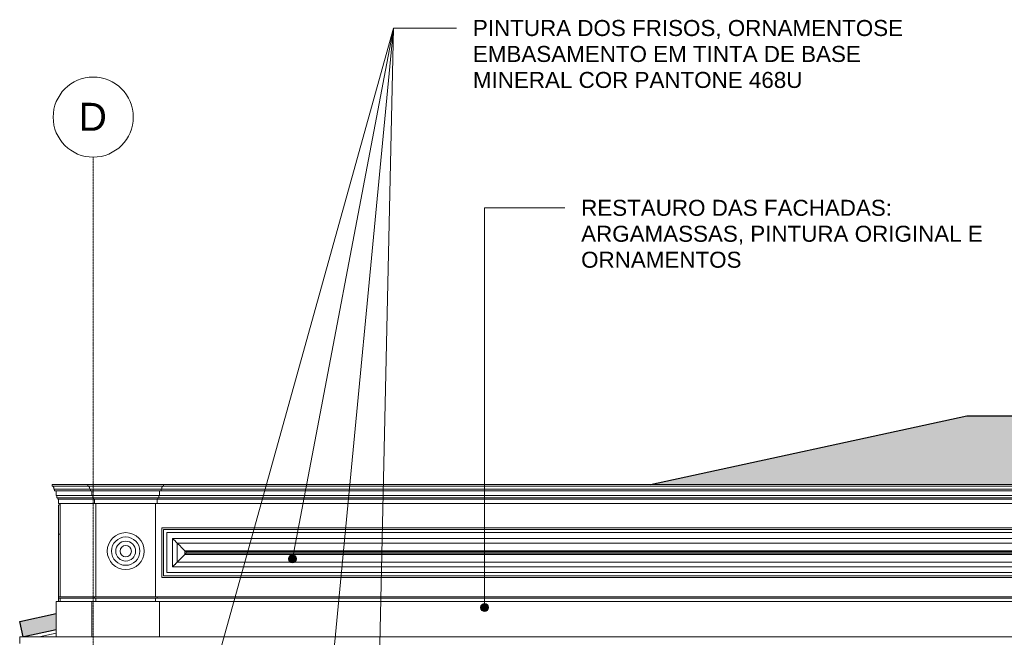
# Model space of a CAD drawing. Header units: millimetres. Extents: x -32191 to 39105, y -1740 to 9180.
# Tile 16 of 30: x 13209 to 19355, y 5326 to 9180. Entities that reach past the tile are written whole.
import ezdxf

# ---------------------------------------------------------------- set-up
doc = ezdxf.new("R2010")
doc.units = ezdxf.units.MM
doc.linetypes.add('_Traço - ponto', pattern=[16, 12, -2, 0, -2])
for name, color, linetype, lineweight in [('A-GENM', 13, 'Continuous', 18), ('A-GLAZ-CWMG', 51, 'Continuous', 18), ('A-ROOF', 132, 'Continuous', 25), ('A-WALL', 113, 'Continuous', 18), ('G-ANNO-TEXT', 231, 'Continuous', 9), ('S-GRID', 1, 'Continuous', 9), ('S-GRID-IDEN', 1, 'Continuous', 9)]:
    doc.layers.add(name, color=color, linetype=linetype, lineweight=lineweight)
doc.styles.add('Arial_2', font='arial.ttf', dxfattribs={"height": 175})
doc.styles.add('Arial_3', font='arial.ttf', dxfattribs={"height": 100})

# ---------------------------------------------------------------- blocks, each defined once
blk = doc.blocks.new('Generic Models 18 - Generic Models 18-3077073-ELEVAÇÃO 2 - MANTER _ CONSTRUIR')
at = {"layer": 'A-GENM'}
for p, q in [((-17744.9, 6009.1), (-3840, 6009.1)), ((-17744.9, 5699.1), (-17744.9, 6009.1)), ((-3850.2, 5998.9), (-17734.7, 5998.9)), ((-17734.7, 5998.9), (-17734.7, 5709.2)), ((-3870.2, 5978.9), (-17714.7, 5978.9)), ((-17714.7, 5978.9), (-17714.7, 5729.2)), ((-3906, 5943.1), (-17678.9, 5943.1)), ((-17678.9, 5943.1), (-17678.9, 5765)), ((-17649.3, 5913.5), (-3935.5, 5913.5)), ((-17649.3, 5794.6), (-17649.3, 5913.5)), ((-17601.7, 5865.9), (-3983.2, 5865.9)), ((-17601.7, 5842.2), (-17601.7, 5865.9)), ((-3983.2, 5842.2), (-17601.7, 5842.2)), ((-17594.2, 5858.4), (-3990.7, 5858.4)), ((-17594.2, 5849.8), (-17594.2, 5858.4)), ((-3990.7, 5849.8), (-17594.2, 5849.8)), ((-3935.5, 5794.6), (-17649.3, 5794.6)), ((-3870.2, 5729.2), (-17714.7, 5729.2)), ((-17678.9, 5765), (-3906, 5765)), ((-17744.9, 5699.1), (-3840, 5699.1)), ((-3850.2, 5709.2), (-17734.7, 5709.2))]:
    blk.add_line(p, q, dxfattribs=at)
for points, knots in [([(-17678.9, 5943.1), (-17676.8, 5941.1), (-17673.5, 5937.7), (-17668.6, 5932.8), (-17664.8, 5929), (-17660.9, 5925.1), (-17655.7, 5919.9), (-17651.9, 5916), (-17649.3, 5913.5)], [0, 0, 0, 0, 0.25, 0.375, 0.5, 0.625, 0.75, 1, 1, 1, 1]), ([(-17601.7, 5865.9), (-17600.6, 5864.9), (-17598.8, 5863), (-17596.8, 5861), (-17595.6, 5859.8), (-17594.7, 5858.9), (-17594.3, 5858.5), (-17594.1, 5858.3)], [0, 0, 0, 0, 0.1666667, 0.3333333, 0.4166667, 0.5, 0.6167262, 0.6167262, 0.6167262, 0.6167262]), ([(-17601.7, 5842.2), (-17600.7, 5843.3), (-17598.8, 5845.1), (-17596.8, 5847.1), (-17595.6, 5848.3), (-17594.7, 5849.2), (-17594.3, 5849.6), (-17594.1, 5849.8)], [0, 0, 0, 0, 0.1666667, 0.3333333, 0.4166667, 0.5, 0.6167262, 0.6167262, 0.6167262, 0.6167262]), ([(-17678.9, 5765), (-17676.9, 5767.1), (-17673.5, 5770.4), (-17668.6, 5775.3), (-17664.8, 5779.1), (-17660.9, 5783), (-17655.7, 5788.3), (-17651.8, 5792.1), (-17649.3, 5794.6)], [0, 0, 0, 0, 0.25, 0.375, 0.5, 0.625, 0.75, 1, 1, 1, 1])]:
    blk.add_open_spline(points, degree=3, knots=knots, dxfattribs=at)
for points in [[(-17649.3, 5913.5), (-17644.2, 5908.5), (-17633.8, 5898), (-17617.5, 5881.8), (-17606.9, 5871.1), (-17601.7, 5865.9)], [(-17649.3, 5794.6), (-17644.3, 5799.7), (-17633.8, 5810.1), (-17617.6, 5826.4), (-17606.9, 5837), (-17601.7, 5842.2)]]:
    blk.add_open_spline(points, degree=3, dxfattribs=at)
blk = doc.blocks.new('Generic Models 19 - Generic Models 19-3087287-ELEVAÇÃO 2 - MANTER _ CONSTRUIR')
at = {"layer": 'A-GENM'}
for p, q in [((-18430, 6279.4), (-18206.5, 6279.4)), ((-18430, 6279.4), (-18430, 6269.4)), ((-18206.5, 6269.4), (-18430, 6269.4)), ((-18206.5, 6279.4), (-17734.9, 6279.4)), ((-18206.5, 6269.4), (-18206.5, 6279.4)), ((-18206.5, 6269.4), (-17734.9, 6269.4)), ((-17734.9, 6279.4), (-17734.9, 6269.4)), ((-17734.9, 6279.4), (-3785, 6279.4)), ((-17734.9, 6269.4), (-3785, 6269.4)), ((-18196.5, 6249.4), (-18420, 6249.4)), ((-18415, 6249.4), (-18415, 6239.4)), ((-18191.5, 6239.4), (-18415, 6239.4)), ((-18405, 6239.4), (-18405, 6210)), ((-18181.5, 6210), (-18405, 6210)), ((-18400, 6210), (-18400, 6196.5)), ((-18196.5, 6249.4), (-17744.9, 6249.4)), ((-18191.5, 6239.4), (-18191.5, 6249.4)), ((-18191.5, 6239.4), (-17749.9, 6239.4)), ((-18181.5, 6210), (-18181.5, 6239.4)), ((-18181.5, 6210), (-17759.9, 6210)), ((-18176.5, 6196.5), (-18176.5, 6210)), ((-17764.9, 6210), (-17764.9, 6196.5)), ((-17759.9, 6239.4), (-17759.9, 6210)), ((-17759.9, 6210), (-3760, 6210)), ((-17749.9, 6249.4), (-17749.9, 6239.4)), ((-17749.9, 6239.4), (-3770, 6239.4)), ((-17744.9, 6249.4), (-8734.9, 6249.4)), ((-18176.5, 6196.5), (-18400, 6196.5)), ((-18395, 6196.5), (-18395, 6186.9)), ((-18171.5, 6186.9), (-18395, 6186.9)), ((-18390, 6186.9), (-18390, 6160.6)), ((-18166.5, 6160.6), (-18390, 6160.6)), ((-18380, 6151.5), (-18390, 6151.5)), ((-18390, 6132.1), (-18390, 6151.3)), ((-18176.5, 6196.5), (-17764.9, 6196.5)), ((-18171.5, 6186.9), (-18171.5, 6196.5)), ((-18171.5, 6186.9), (-17769.9, 6186.9)), ((-18166.5, 6160.6), (-18166.5, 6186.9)), ((-18166.5, 6160.6), (-17774.9, 6160.6)), ((-18156.5, 6160.6), (-18156.5, 5579.1)), ((-17784.9, 5579.1), (-17784.9, 6160.6)), ((-17774.9, 6186.9), (-17774.9, 6160.6)), ((-17774.9, 6160.6), (-3745, 6160.6)), ((-17769.9, 6196.5), (-17769.9, 6186.9)), ((-17769.9, 6186.9), (-3750, 6186.9)), ((-17764.9, 6196.5), (-3755, 6196.5)), ((-18390, 6022.1), (-18390, 6132.1)), ((-18390, 5974.6), (-18390, 6022.1)), ((-18390, 5969.2), (-18390, 5974.6)), ((-18390, 5969), (-18380, 5969)), ((-18390, 5579.1), (-18390, 5968.6)), ((-18405, 5549.1), (-18405, 5329.1)), ((-18181.5, 5549.1), (-18405, 5549.1)), ((-18166.5, 5579.1), (-18390, 5579.1)), ((-18390, 5579.1), (-18390, 5569.1)), ((-18390, 5569.1), (-18166.5, 5569.1)), ((-18390, 5549.1), (-18390, 5569.1)), ((-18181.5, 5329.1), (-18181.5, 5549.1)), ((-17759.9, 5549.1), (-18181.5, 5549.1)), ((-18166.5, 5569.1), (-18166.5, 5579.1)), ((-17774.9, 5579.1), (-18166.5, 5579.1)), ((-18166.5, 5569.1), (-17774.9, 5569.1)), ((-18156.5, 5569.1), (-18156.5, 5549.1)), ((-17784.9, 5549.1), (-17784.9, 5569.1)), ((-17774.9, 5569.1), (-17774.9, 5579.1)), ((-3745, 5579.1), (-17774.9, 5579.1)), ((-17774.9, 5569.1), (-3745, 5569.1)), ((-17759.9, 5329.1), (-17759.9, 5549.1)), ((-3760, 5549.1), (-17759.9, 5549.1)), ((-18405, 5329.1), (-18181.5, 5329.1)), ((-18181.5, 5329.1), (-17759.9, 5329.1)), ((-18156.5, 5329.1), (-18156.5, 5328.7)), ((-17784.9, 5328.7), (-17784.9, 5329.1)), ((-17759.9, 5329.1), (-3760, 5329.1))]:
    blk.add_line(p, q, dxfattribs=at)
for radius, start, end in [(115.2, 90, 270), (115.2, 270, 90), (88.6, 90, 270), (62.1, 90, 270), (88.6, 270, 90), (62.1, 270, 90), (35.6, 90, 270), (35.6, 270, 90)]:
    blk.add_arc((-17970.7, 5863.5), radius, start, end, dxfattribs=at)
for points, knots in [([(-18428.3, 6269.4), (-18427.1, 6268.8), (-18424.9, 6267.3), (-18422.6, 6264.9), (-18421.2, 6262.7), (-18420, 6260.3), (-18418.8, 6255.9), (-18419.2, 6251.8), (-18420, 6249.4)], [0, 0, 0, 0, 0.166667, 0.333333, 0.416667, 0.5, 0.666667, 1, 1, 1, 1]), ([(-18196.5, 6249.4), (-18195.6, 6251.8), (-18195.3, 6255.9), (-18196.5, 6260.3), (-18197.7, 6262.7), (-18199.1, 6264.9), (-18201.4, 6267.3), (-18203.5, 6268.8), (-18204.7, 6269.4)], [-1, -1, -1, -1, -0.666667, -0.5, -0.416667, -0.333333, -0.166667, 0, 0, 0, 0]), ([(-17736.7, 6269.4), (-17737.8, 6268.8), (-17740.1, 6267.3), (-17742.3, 6264.9), (-17743.7, 6262.7), (-17744.9, 6260.3), (-17746.1, 6255.9), (-17745.8, 6251.8), (-17744.9, 6249.4)], [0, 0, 0, 0, 0.166667, 0.333333, 0.416667, 0.5, 0.666667, 1, 1, 1, 1])]:
    blk.add_open_spline(points, degree=3, knots=knots, dxfattribs=at)
blk = doc.blocks.new('Rectangular Mullion - 4x6_3-3925229-ELEVAÇÃO 2 - MANTER _ CONSTRUIR')
at = {"layer": 'A-GLAZ-CWMG'}
for p, q in [((-18510.7, 5328.7), (-18405, 5351.6)), ((-18587.1, 5247.7), (-18589.2, 5257.4)), ((-18587.1, 5247.7), (-18582.3, 5248.7))]:
    blk.add_line(p, q, dxfattribs=at)
blk = doc.blocks.new('ORNAMENTO SUPERIOR - ORNAMENTO SUPERIOR-4323885-ELEVAÇÃO 2 - MANTER _ CONSTRUIR')
at = {"layer": 'A-GENM'}
for q in [(-2874.7, 5328.7), (-18632.3, 5287.4)]:
    blk.add_line((-18632.3, 5328.7), q, dxfattribs=at)
blk = doc.blocks.new('Grid - Head Grid-11506-ELEVAÇÃO 2 - MANTER _ CONSTRUIR')
at = {"layer": 'S-GRID-IDEN'}
blk.add_circle((-673.5, 8571.9), 250, dxfattribs=at)

msp = doc.modelspace()

# ---------------------------------------------------------------- hatches: boundary and pattern name
at = {"layer": 'A-ROOF'}
for points in [[(24950.3, 6279.4), (25135, 6279.4), (23603.8, 6708.1), (19121.9, 6708.1), (17145.8, 6279.4), (24188.9, 6279.4)], [(13235.6, 5328.7), (13436.2, 5372.2), (13436.2, 5474.6), (13208.7, 5425.2), (13229.7, 5328.7)]]:
    msp.add_hatch(color=191, dxfattribs=at).paths.add_polyline_path(points, flags=0)
at = {"layer": 'G-ANNO-TEXT'}
h = msp.add_hatch(color=7, dxfattribs=at)
edge = h.paths.add_edge_path(flags=0)
edge.add_arc((14911.2, 5815.6), 25, 0, 360)
h = msp.add_hatch(color=7, dxfattribs=at)
edge = h.paths.add_edge_path(flags=0)
edge.add_arc((16110.9, 5511.5), 25, 0, 360)

# ---------------------------------------------------------------- linework, layer by layer
at = {"layer": 'A-ROOF', "color": 5}
for p, q in [((17145.8, 6279.4), (19121.9, 6708.1)), ((19121.9, 6708.1), (23603.8, 6708.1)), ((13208.7, 5425.2), (13436.2, 5474.6)), ((13229.7, 5328.7), (13208.7, 5425.2)), ((13436.2, 5372.2), (13235.6, 5328.7))]:
    msp.add_line(p, q, dxfattribs=at)
at = {"layer": 'A-WALL'}
for p, q in [((13461.2, 6160.6), (13461.2, 5579.1)), ((13461.2, 5569.1), (13461.2, 5549.1))]:
    msp.add_line(p, q, dxfattribs=at)
at = {"layer": 'G-ANNO-TEXT', "color": 7}
for p, q in [((13956.9, 3433.8), (15542.3, 9127.9)), ((14779.1, 1165), (15542.3, 9127.9)), ((14911.2, 5815.6), (15542.3, 9127.9)), ((15424.6, 3864.4), (15542.3, 9127.9)), ((15542.3, 9127.9), (15936.2, 9127.9)), ((15542.3, 9127.9), (15936.2, 9127.9)), ((15542.3, 9127.9), (15936.2, 9127.9)), ((15542.3, 9127.9), (15936.2, 9127.9)), ((16110.9, 8005.9), (16611.9, 8005.9)), ((16110.9, 5511.5), (16110.9, 8005.9))]:
    msp.add_line(p, q, dxfattribs=at)
for centre in [(14911.2, 5815.6), (16110.9, 5511.5)]:
    msp.add_circle(centre, 25, dxfattribs=at)
at = {"layer": 'S-GRID', "linetype": '_Traço - ponto'}
msp.add_line((13667.7, -1519.9), (13667.7, 8321.9), dxfattribs=at)

# ---------------------------------------------------------------- block references
at = {"layer": 'A-GENM'}
for name in ['Generic Models 19 - Generic Models 19-3087287-ELEVAÇÃO 2 - MANTER _ CONSTRUIR', 'Generic Models 18 - Generic Models 18-3077073-ELEVAÇÃO 2 - MANTER _ CONSTRUIR', 'ORNAMENTO SUPERIOR - ORNAMENTO SUPERIOR-4323885-ELEVAÇÃO 2 - MANTER _ CONSTRUIR']:
    msp.add_blockref(name, (31841.2, 0), dxfattribs=at)
at = {"layer": 'A-GLAZ-CWMG'}
msp.add_blockref('Rectangular Mullion - 4x6_3-3925229-ELEVAÇÃO 2 - MANTER _ CONSTRUIR', (31841.2, 0), dxfattribs=at)
at = {"layer": 'S-GRID-IDEN'}
msp.add_blockref('Grid - Head Grid-11506-ELEVAÇÃO 2 - MANTER _ CONSTRUIR', (14341.2, 0), dxfattribs=at)

# ---------------------------------------------------------------- texts
at = {"layer": 'G-ANNO-TEXT', "color": 7, "char_height": 100, "attachment_point": 1, "style": 'Arial_3'}
for s, insert, width in [('PINTURA DOS FRISOS, ORNAMENTOSE ', (16037.8, 9177.9), 3359.071), ('EMBASAMENTO EM TINTA DE BASE ', (16037.8, 9015.9), 3038.396), ('MINERAL COR PANTONE 468U', (16037.8, 8853.8), 2537.341), ('RESTAURO DAS FACHADAS: ', (16713.5, 8055.9), 2449.155), ('ARGAMASSAS, PINTURA ORIGINAL E ', (16713.5, 7893.9), 3146.623), ('ORNAMENTOS', (16713.5, 7731.8), 1230.59)]:
    msp.add_mtext(s, dxfattribs=dict(at, insert=insert, width=width))
at = {"layer": 'S-GRID-IDEN', "insert": (13576.6, 8661.2), "char_height": 175, "width": 216.456, "attachment_point": 1, "style": 'Arial_2'}
msp.add_mtext('D', dxfattribs=at)

doc.saveas('drawing.dxf')
